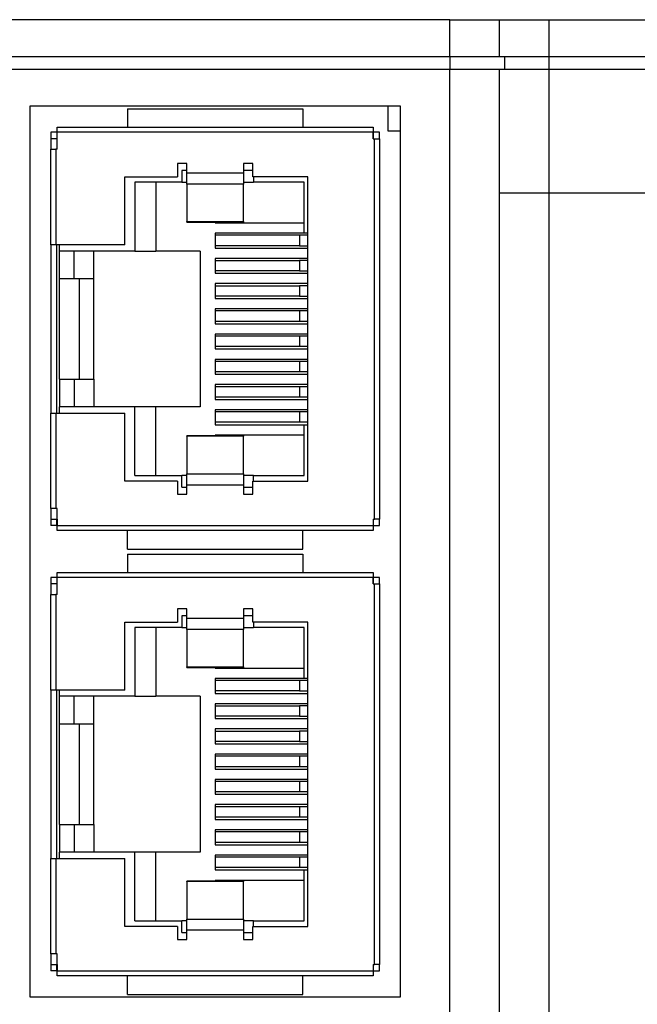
# Model space of a CAD drawing. Header units: millimetres. Extents: x 0 to 297, y 0 to 210.
# Tile 13 of 15: x 169 to 194, y 123 to 163. Entities that reach past the tile are written whole.
import ezdxf

# ---------------------------------------------------------------- set-up
doc = ezdxf.new("R2010")
doc.units = ezdxf.units.MM

msp = doc.modelspace()

# ---------------------------------------------------------------- linework, layer by layer
for p, q in [((186.2744, 162.6653), (158.3865, 162.6653)), ((186.2744, 161.1653), (186.2744, 162.6653)), ((186.2744, 162.6653), (188.2744, 162.6653)), ((188.2744, 162.6653), (190.2744, 162.6653)), ((188.2744, 161.1653), (188.2744, 162.6653)), ((190.2744, 162.6653), (190.2744, 161.1653)), ((190.2744, 162.6653), (249.7036, 162.6653)), ((186.2744, 161.1653), (158.3865, 161.1653)), ((188.2744, 161.1653), (186.2744, 161.1653)), ((186.2744, 161.1653), (186.2744, 160.6653)), ((190.2744, 161.1653), (188.2744, 161.1653)), ((188.4744, 161.1653), (188.4744, 160.6653)), ((249.7036, 161.1653), (190.2744, 161.1653)), ((190.2744, 161.1653), (190.2744, 160.6653)), ((158.3865, 160.6653), (186.2744, 160.6653)), ((186.2744, 112.6653), (186.2744, 160.6653)), ((186.2744, 160.6653), (188.2744, 160.6653)), ((188.2744, 160.6653), (190.2744, 160.6653)), ((188.2744, 155.6653), (188.2744, 160.6653)), ((190.2744, 160.6653), (190.2744, 155.6653)), ((190.2744, 160.6653), (249.7338, 160.6653)), ((184.2744, 159.1653), (169.2744, 159.1653)), ((169.2744, 159.1653), (169.2744, 123.1653)), ((173.2244, 159.0653), (173.2244, 158.3153)), ((173.2244, 159.0653), (180.3244, 159.0653)), ((180.3244, 159.0653), (180.3244, 158.3153)), ((183.7744, 158.1653), (183.7744, 159.1653)), ((184.2744, 123.1653), (184.2744, 159.1653)), ((170.3744, 158.1153), (170.1244, 158.1153)), ((170.1244, 158.1153), (170.1244, 157.8553)), ((170.3744, 158.1153), (170.3744, 157.8553)), ((170.3844, 158.3153), (183.1644, 158.3153)), ((170.3844, 158.1153), (170.3844, 158.3153)), ((170.3844, 157.8553), (170.3844, 158.1153)), ((183.1644, 158.1153), (170.3844, 158.1153)), ((183.1644, 158.3153), (183.1644, 158.1153)), ((183.1644, 157.8553), (183.1644, 158.1153)), ((183.4244, 158.1153), (183.1744, 158.1153)), ((183.1744, 157.8553), (183.1744, 158.1153)), ((183.4244, 157.8553), (183.4244, 158.1153)), ((184.2744, 158.1653), (183.7744, 158.1653)), ((170.1244, 157.8553), (170.1244, 157.4263)), ((170.3844, 157.8553), (170.1244, 157.8553)), ((170.3844, 157.4263), (170.3844, 157.8553)), ((183.1644, 157.8553), (183.2244, 157.8553)), ((183.2244, 142.4753), (183.2244, 157.8553)), ((183.2244, 157.8553), (183.4244, 157.8553)), ((183.4244, 157.8553), (183.4244, 142.4753)), ((170.1244, 153.5653), (170.1244, 157.4263)), ((170.1244, 157.4263), (170.3244, 157.4263)), ((170.3244, 157.4263), (170.3244, 153.5653)), ((170.3844, 157.4263), (170.3244, 157.4263)), ((175.6244, 156.8495), (175.2494, 156.8495)), ((175.2494, 156.8495), (175.2494, 156.3153)), ((175.6244, 156.4745), (175.6244, 156.8495)), ((178.2994, 156.8495), (177.9244, 156.8495)), ((177.9244, 156.8495), (177.9244, 156.4745)), ((178.2994, 156.3153), (178.2994, 156.8495)), ((175.4244, 156.5653), (175.4244, 156.0953)), ((175.6244, 156.5653), (175.4244, 156.5653)), ((175.6244, 156.4745), (177.9244, 156.4745)), ((175.6244, 156.0214), (175.6244, 156.4745)), ((178.2994, 156.5653), (177.9244, 156.5653)), ((177.9244, 156.4745), (177.9244, 156.0214)), ((173.1244, 156.3153), (175.2494, 156.3153)), ((173.1244, 153.5653), (173.1244, 156.3153)), ((175.4244, 156.0953), (173.5244, 156.0953)), ((173.5244, 156.0953), (173.5244, 153.3153)), ((174.3744, 156.0953), (174.3744, 153.3153)), ((175.4244, 156.0953), (175.6244, 156.0953)), ((177.9244, 156.0214), (175.6244, 156.0214)), ((175.6244, 156.0214), (175.6244, 154.5039)), ((177.9244, 156.0953), (178.3244, 156.0953)), ((177.9244, 154.5039), (177.9244, 156.0214)), ((180.5244, 156.3153), (178.2994, 156.3153)), ((178.3244, 156.3153), (178.3244, 156.0953)), ((180.3744, 156.0953), (178.3244, 156.0953)), ((180.3744, 154.0353), (180.3744, 156.0953)), ((180.5244, 144.0153), (180.5244, 156.3153)), ((188.2744, 117.6653), (188.2744, 155.6653)), ((188.2744, 155.6653), (190.2744, 155.6653)), ((190.2744, 155.6653), (190.2744, 117.6653)), ((190.2744, 155.6653), (253.0441, 155.6653)), ((175.6244, 154.5039), (177.9244, 154.5039)), ((175.6244, 154.4851), (175.6244, 154.5039)), ((175.6244, 154.4851), (177.9244, 154.4851)), ((176.7744, 154.4851), (176.7744, 154.4553)), ((176.7744, 154.4553), (180.3744, 154.4553)), ((177.9244, 154.5039), (177.9244, 154.4851)), ((176.7744, 154.0353), (176.7744, 153.4353)), ((180.3744, 154.0353), (176.7744, 154.0353)), ((180.5244, 154.0353), (180.3744, 154.0353)), ((180.1884, 153.9503), (176.7744, 153.9503)), ((180.5244, 153.9503), (180.1884, 153.9503)), ((180.1884, 153.9503), (180.1884, 153.5303)), ((170.3244, 153.5653), (170.1244, 153.5653)), ((170.1244, 153.5653), (170.1244, 146.7653)), ((173.1244, 153.5653), (170.3244, 153.5653)), ((170.3744, 146.7653), (170.3744, 153.5653)), ((170.4744, 153.3153), (170.4744, 153.5653)), ((173.5244, 153.3153), (170.4744, 153.3153)), ((170.4744, 152.1953), (170.4744, 153.3153)), ((171.0744, 152.1953), (171.0744, 153.3153)), ((171.8744, 152.1953), (171.8744, 153.3153)), ((173.5244, 153.3153), (174.3744, 153.3153)), ((176.1744, 153.3153), (174.3744, 153.3153)), ((176.1744, 153.3153), (176.1744, 147.0153)), ((180.1884, 153.5303), (176.7744, 153.5303)), ((176.7744, 153.4353), (180.5244, 153.4353)), ((180.1884, 153.5303), (180.5244, 153.5303)), ((180.5244, 153.0153), (176.7744, 153.0153)), ((176.7744, 153.0153), (176.7744, 152.4153)), ((176.7744, 152.9303), (180.1884, 152.9303)), ((180.5244, 152.9303), (180.1884, 152.9303)), ((180.1884, 152.9303), (180.1884, 152.5103)), ((180.1884, 152.5103), (176.7744, 152.5103)), ((180.1884, 152.5103), (180.5244, 152.5103)), ((171.0744, 152.1953), (170.4744, 152.1953)), ((170.4744, 148.1353), (170.4744, 152.1953)), ((171.8744, 152.1953), (171.0744, 152.1953)), ((171.2744, 152.1953), (171.2744, 148.1353)), ((171.8744, 148.1353), (171.8744, 152.1953)), ((176.7744, 152.4153), (180.5244, 152.4153)), ((180.5244, 151.9953), (176.7744, 151.9953)), ((176.7744, 151.9953), (176.7744, 151.3953)), ((176.7744, 151.9103), (180.1884, 151.9103)), ((180.5244, 151.9103), (180.1884, 151.9103)), ((180.1884, 151.9103), (180.1884, 151.4903)), ((180.1884, 151.4903), (176.7744, 151.4903)), ((176.7744, 151.3953), (180.5244, 151.3953)), ((180.1884, 151.4903), (180.5244, 151.4903)), ((180.5244, 150.9753), (176.7744, 150.9753)), ((176.7744, 150.9753), (176.7744, 150.3753)), ((180.1884, 150.8903), (176.7744, 150.8903)), ((180.1884, 150.8903), (180.1884, 150.4703)), ((180.5244, 150.8903), (180.1884, 150.8903)), ((180.1884, 150.4703), (176.7744, 150.4703)), ((180.5244, 150.4703), (180.1884, 150.4703)), ((176.7744, 150.3753), (180.5244, 150.3753)), ((180.5244, 149.9553), (176.7744, 149.9553)), ((176.7744, 149.9553), (176.7744, 149.3553)), ((180.1884, 149.8703), (176.7744, 149.8703)), ((180.5244, 149.8703), (180.1884, 149.8703)), ((180.1884, 149.8703), (180.1884, 149.4503)), ((180.1884, 149.4503), (176.7744, 149.4503)), ((176.7744, 149.3553), (180.5244, 149.3553)), ((180.5244, 149.4503), (180.1884, 149.4503)), ((180.5244, 148.9353), (176.7744, 148.9353)), ((176.7744, 148.9353), (176.7744, 148.3353)), ((180.1884, 148.8503), (176.7744, 148.8503)), ((180.5244, 148.8503), (180.1884, 148.8503)), ((180.1884, 148.8503), (180.1884, 148.4303)), ((170.4744, 148.1353), (171.0744, 148.1353)), ((170.4744, 148.1353), (170.4744, 147.0153)), ((171.0744, 148.1353), (171.0744, 147.0153)), ((171.0744, 148.1353), (171.8744, 148.1353)), ((171.8744, 148.1353), (171.8744, 147.0153)), ((180.1884, 148.4303), (176.7744, 148.4303)), ((176.7744, 148.3353), (180.5244, 148.3353)), ((180.5244, 148.4303), (180.1884, 148.4303)), ((180.5244, 147.9153), (176.7744, 147.9153)), ((176.7744, 147.9153), (176.7744, 147.3153)), ((180.1884, 147.8303), (176.7744, 147.8303)), ((180.5244, 147.8303), (180.1884, 147.8303)), ((180.1884, 147.8303), (180.1884, 147.4103)), ((180.1884, 147.4103), (176.7744, 147.4103)), ((176.7744, 147.3153), (180.5244, 147.3153)), ((180.5244, 147.4103), (180.1884, 147.4103)), ((170.4744, 146.7653), (170.4744, 147.0153)), ((173.5244, 147.0153), (170.4744, 147.0153)), ((173.5244, 144.2353), (173.5244, 147.0153)), ((174.3744, 147.0153), (173.5244, 147.0153)), ((174.3744, 144.2353), (174.3744, 147.0153)), ((176.1744, 147.0153), (174.3744, 147.0153)), ((180.5244, 146.8953), (176.7744, 146.8953)), ((176.7744, 146.8953), (176.7744, 146.2953)), ((170.1244, 142.9043), (170.1244, 146.7653)), ((170.1244, 146.7653), (170.3244, 146.7653)), ((170.3244, 146.7653), (170.3244, 142.9043)), ((170.3244, 146.7653), (173.1244, 146.7653)), ((173.1244, 144.0153), (173.1244, 146.7653)), ((180.1884, 146.8103), (176.7744, 146.8103)), ((180.5244, 146.8103), (180.1884, 146.8103)), ((180.1884, 146.8103), (180.1884, 146.3903)), ((180.1884, 146.3903), (176.7744, 146.3903)), ((176.7744, 146.2953), (180.3744, 146.2953)), ((180.5244, 146.3903), (180.1884, 146.3903)), ((180.3744, 144.2353), (180.3744, 146.2953)), ((180.3744, 146.2953), (180.5244, 146.2953)), ((177.9244, 145.8454), (175.6244, 145.8454)), ((175.6244, 145.8267), (175.6244, 145.8454)), ((177.9244, 145.8267), (175.6244, 145.8267)), ((175.6244, 145.8267), (175.6244, 144.3092)), ((180.3744, 145.8753), (176.7744, 145.8753)), ((176.7744, 145.8753), (176.7744, 145.8454)), ((177.9244, 145.8454), (177.9244, 145.8267)), ((177.9244, 144.3092), (177.9244, 145.8267)), ((173.5244, 144.2353), (175.4244, 144.2353)), ((175.4244, 143.7653), (175.4244, 144.2353)), ((175.6244, 144.2353), (175.4244, 144.2353)), ((175.6244, 144.3092), (177.9244, 144.3092)), ((175.6244, 143.856), (175.6244, 144.3092)), ((177.9244, 144.3092), (177.9244, 143.856)), ((178.3244, 144.2353), (177.9244, 144.2353)), ((178.3244, 144.0153), (178.3244, 144.2353)), ((178.3244, 144.2353), (180.3744, 144.2353)), ((175.2494, 144.0153), (173.1244, 144.0153)), ((175.2494, 144.0153), (175.2494, 143.481)), ((175.4244, 143.7653), (175.6244, 143.7653)), ((175.6244, 143.481), (175.6244, 143.856)), ((177.9244, 143.856), (175.6244, 143.856)), ((177.9244, 143.856), (177.9244, 143.481)), ((177.9244, 143.7653), (178.2994, 143.7653)), ((178.2994, 143.481), (178.2994, 144.0153)), ((178.2994, 144.0153), (180.5244, 144.0153)), ((175.2494, 143.481), (175.6244, 143.481)), ((177.9244, 143.481), (178.2994, 143.481)), ((170.3244, 142.9043), (170.1244, 142.9043)), ((170.1244, 142.9043), (170.1244, 142.4753)), ((170.3844, 142.9043), (170.3244, 142.9043)), ((170.3844, 142.4753), (170.3844, 142.9043)), ((170.1244, 142.4753), (170.3844, 142.4753)), ((170.1244, 142.4753), (170.1244, 142.2153)), ((170.3744, 142.2153), (170.1244, 142.2153)), ((170.3744, 142.2153), (170.3744, 142.4753)), ((170.3844, 142.4753), (170.3844, 142.2153)), ((170.3844, 142.2153), (183.1644, 142.2153)), ((170.3844, 142.0153), (170.3844, 142.2153)), ((183.1644, 142.4753), (183.1644, 142.2153)), ((183.1644, 142.4753), (183.2244, 142.4753)), ((183.1644, 142.2153), (183.1644, 142.0153)), ((183.1744, 142.2153), (183.1744, 142.4753)), ((183.1744, 142.2153), (183.4244, 142.2153)), ((183.4244, 142.4753), (183.2244, 142.4753)), ((183.4244, 142.2153), (183.4244, 142.4753)), ((183.1644, 142.0153), (170.3844, 142.0153)), ((173.2244, 141.2653), (173.2244, 142.0153)), ((180.3244, 141.2653), (180.3244, 142.0153)), ((173.2244, 141.2653), (180.3244, 141.2653)), ((173.2244, 141.0653), (173.2244, 140.3153)), ((173.2244, 141.0653), (180.3244, 141.0653)), ((180.3244, 141.0653), (180.3244, 140.3153)), ((170.3744, 140.1153), (170.1244, 140.1153)), ((170.1244, 140.1153), (170.1244, 139.8553)), ((170.3744, 140.1153), (170.3744, 139.8553)), ((170.3844, 140.3153), (183.1644, 140.3153)), ((170.3844, 140.1153), (170.3844, 140.3153)), ((170.3844, 139.8553), (170.3844, 140.1153)), ((183.1644, 140.1153), (170.3844, 140.1153)), ((183.1644, 140.3153), (183.1644, 140.1153)), ((183.1644, 139.8553), (183.1644, 140.1153)), ((183.4244, 140.1153), (183.1744, 140.1153)), ((183.1744, 139.8553), (183.1744, 140.1153)), ((183.4244, 139.8553), (183.4244, 140.1153)), ((170.1244, 139.8553), (170.1244, 139.4263)), ((170.3844, 139.8553), (170.1244, 139.8553)), ((170.3844, 139.4263), (170.3844, 139.8553)), ((183.1644, 139.8553), (183.2244, 139.8553)), ((183.2244, 124.4753), (183.2244, 139.8553)), ((183.2244, 139.8553), (183.4244, 139.8553)), ((183.4244, 139.8553), (183.4244, 124.4753)), ((170.1244, 135.5653), (170.1244, 139.4263)), ((170.1244, 139.4263), (170.3244, 139.4263)), ((170.3244, 139.4263), (170.3244, 135.5653)), ((170.3844, 139.4263), (170.3244, 139.4263)), ((175.6244, 138.8495), (175.2494, 138.8495)), ((175.2494, 138.8495), (175.2494, 138.3153)), ((175.4244, 138.5653), (175.4244, 138.0953)), ((175.6244, 138.5653), (175.4244, 138.5653)), ((175.6244, 138.4745), (175.6244, 138.8495)), ((178.2994, 138.8495), (177.9244, 138.8495)), ((177.9244, 138.8495), (177.9244, 138.4745)), ((178.2994, 138.5653), (177.9244, 138.5653)), ((178.2994, 138.3153), (178.2994, 138.8495)), ((173.1244, 138.3153), (175.2494, 138.3153)), ((173.1244, 135.5653), (173.1244, 138.3153)), ((175.6244, 138.4745), (177.9244, 138.4745)), ((175.6244, 138.0214), (175.6244, 138.4745)), ((177.9244, 138.4745), (177.9244, 138.0214)), ((180.5244, 138.3153), (178.2994, 138.3153)), ((178.3244, 138.3153), (178.3244, 138.0953)), ((180.5244, 126.0153), (180.5244, 138.3153)), ((175.4244, 138.0953), (173.5244, 138.0953)), ((173.5244, 138.0953), (173.5244, 135.3153)), ((174.3744, 138.0953), (174.3744, 135.3153)), ((175.4244, 138.0953), (175.6244, 138.0953)), ((177.9244, 138.0214), (175.6244, 138.0214)), ((175.6244, 138.0214), (175.6244, 136.5039)), ((177.9244, 138.0953), (178.3244, 138.0953)), ((177.9244, 136.5039), (177.9244, 138.0214)), ((180.3744, 138.0953), (178.3244, 138.0953)), ((180.3744, 136.0353), (180.3744, 138.0953)), ((175.6244, 136.5039), (177.9244, 136.5039)), ((175.6244, 136.4851), (175.6244, 136.5039)), ((175.6244, 136.4851), (177.9244, 136.4851)), ((176.7744, 136.4851), (176.7744, 136.4553)), ((176.7744, 136.4553), (180.3744, 136.4553)), ((177.9244, 136.5039), (177.9244, 136.4851)), ((176.7744, 136.0353), (176.7744, 135.4353)), ((180.3744, 136.0353), (176.7744, 136.0353)), ((180.1884, 135.9503), (176.7744, 135.9503)), ((180.5244, 135.9503), (180.1884, 135.9503)), ((180.1884, 135.9503), (180.1884, 135.5303)), ((180.5244, 136.0353), (180.3744, 136.0353)), ((170.3244, 135.5653), (170.1244, 135.5653)), ((170.1244, 135.5653), (170.1244, 128.7653)), ((173.1244, 135.5653), (170.3244, 135.5653)), ((170.3744, 128.7653), (170.3744, 135.5653)), ((170.4744, 135.3153), (170.4744, 135.5653)), ((180.1884, 135.5303), (176.7744, 135.5303)), ((176.7744, 135.4353), (180.5244, 135.4353)), ((180.1884, 135.5303), (180.5244, 135.5303)), ((173.5244, 135.3153), (170.4744, 135.3153)), ((170.4744, 134.1953), (170.4744, 135.3153)), ((171.0744, 134.1953), (171.0744, 135.3153)), ((171.8744, 134.1953), (171.8744, 135.3153)), ((173.5244, 135.3153), (174.3744, 135.3153)), ((176.1744, 135.3153), (174.3744, 135.3153)), ((176.1744, 135.3153), (176.1744, 129.0153)), ((180.5244, 135.0153), (176.7744, 135.0153)), ((176.7744, 135.0153), (176.7744, 134.4153)), ((176.7744, 134.9303), (180.1884, 134.9303)), ((180.1884, 134.9303), (180.1884, 134.5103)), ((180.5244, 134.9303), (180.1884, 134.9303)), ((171.0744, 134.1953), (170.4744, 134.1953)), ((170.4744, 130.1353), (170.4744, 134.1953)), ((171.8744, 134.1953), (171.0744, 134.1953)), ((171.2744, 134.1953), (171.2744, 130.1353)), ((171.8744, 130.1353), (171.8744, 134.1953)), ((180.1884, 134.5103), (176.7744, 134.5103)), ((176.7744, 134.4153), (180.5244, 134.4153)), ((180.1884, 134.5103), (180.5244, 134.5103)), ((180.5244, 133.9953), (176.7744, 133.9953)), ((176.7744, 133.9953), (176.7744, 133.3953)), ((176.7744, 133.9103), (180.1884, 133.9103)), ((180.5244, 133.9103), (180.1884, 133.9103)), ((180.1884, 133.9103), (180.1884, 133.4903)), ((180.1884, 133.4903), (176.7744, 133.4903)), ((176.7744, 133.3953), (180.5244, 133.3953)), ((180.1884, 133.4903), (180.5244, 133.4903)), ((180.5244, 132.9753), (176.7744, 132.9753)), ((176.7744, 132.9753), (176.7744, 132.3753)), ((180.1884, 132.8903), (176.7744, 132.8903)), ((180.1884, 132.8903), (180.1884, 132.4703)), ((180.5244, 132.8903), (180.1884, 132.8903)), ((180.1884, 132.4703), (176.7744, 132.4703)), ((176.7744, 132.3753), (180.5244, 132.3753)), ((180.5244, 132.4703), (180.1884, 132.4703)), ((180.5244, 131.9553), (176.7744, 131.9553)), ((176.7744, 131.9553), (176.7744, 131.3553)), ((180.1884, 131.8703), (176.7744, 131.8703)), ((180.5244, 131.8703), (180.1884, 131.8703)), ((180.1884, 131.8703), (180.1884, 131.4503)), ((180.1884, 131.4503), (176.7744, 131.4503)), ((176.7744, 131.3553), (180.5244, 131.3553)), ((180.5244, 131.4503), (180.1884, 131.4503)), ((180.5244, 130.9353), (176.7744, 130.9353)), ((176.7744, 130.9353), (176.7744, 130.3353)), ((180.1884, 130.8503), (176.7744, 130.8503)), ((180.1884, 130.8503), (180.1884, 130.4303)), ((180.5244, 130.8503), (180.1884, 130.8503)), ((180.1884, 130.4303), (176.7744, 130.4303)), ((176.7744, 130.3353), (180.5244, 130.3353)), ((180.5244, 130.4303), (180.1884, 130.4303)), ((170.4744, 130.1353), (171.0744, 130.1353)), ((170.4744, 130.1353), (170.4744, 129.0153)), ((171.0744, 130.1353), (171.0744, 129.0153)), ((171.0744, 130.1353), (171.8744, 130.1353)), ((171.8744, 130.1353), (171.8744, 129.0153)), ((180.5244, 129.9153), (176.7744, 129.9153)), ((176.7744, 129.9153), (176.7744, 129.3153)), ((180.1884, 129.8303), (176.7744, 129.8303)), ((180.1884, 129.8303), (180.1884, 129.4103)), ((180.5244, 129.8303), (180.1884, 129.8303)), ((180.1884, 129.4103), (176.7744, 129.4103)), ((180.5244, 129.4103), (180.1884, 129.4103)), ((173.5244, 129.0153), (170.4744, 129.0153)), ((170.4744, 128.7653), (170.4744, 129.0153)), ((173.5244, 126.2353), (173.5244, 129.0153)), ((174.3744, 129.0153), (173.5244, 129.0153)), ((174.3744, 126.2353), (174.3744, 129.0153)), ((176.1744, 129.0153), (174.3744, 129.0153)), ((176.7744, 129.3153), (180.5244, 129.3153)), ((170.1244, 124.9043), (170.1244, 128.7653)), ((170.1244, 128.7653), (170.3244, 128.7653)), ((170.3244, 128.7653), (170.3244, 124.9043)), ((170.3244, 128.7653), (173.1244, 128.7653)), ((173.1244, 126.0153), (173.1244, 128.7653)), ((180.5244, 128.8953), (176.7744, 128.8953)), ((176.7744, 128.8953), (176.7744, 128.2953)), ((180.1884, 128.8103), (176.7744, 128.8103)), ((180.1884, 128.8103), (180.1884, 128.3903)), ((180.5244, 128.8103), (180.1884, 128.8103)), ((180.1884, 128.3903), (176.7744, 128.3903)), ((176.7744, 128.2953), (180.3744, 128.2953)), ((180.5244, 128.3903), (180.1884, 128.3903)), ((180.3744, 126.2353), (180.3744, 128.2953)), ((180.3744, 128.2953), (180.5244, 128.2953)), ((177.9244, 127.8454), (175.6244, 127.8454)), ((175.6244, 127.8267), (175.6244, 127.8454)), ((177.9244, 127.8267), (175.6244, 127.8267)), ((175.6244, 127.8267), (175.6244, 126.3092)), ((180.3744, 127.8753), (176.7744, 127.8753)), ((176.7744, 127.8753), (176.7744, 127.8454)), ((177.9244, 127.8454), (177.9244, 127.8267)), ((177.9244, 126.3092), (177.9244, 127.8267)), ((173.5244, 126.2353), (175.4244, 126.2353)), ((175.4244, 125.7653), (175.4244, 126.2353)), ((175.6244, 126.2353), (175.4244, 126.2353)), ((175.6244, 126.3092), (177.9244, 126.3092)), ((175.6244, 125.856), (175.6244, 126.3092)), ((177.9244, 126.3092), (177.9244, 125.856)), ((178.3244, 126.2353), (177.9244, 126.2353)), ((178.3244, 126.0153), (178.3244, 126.2353)), ((178.3244, 126.2353), (180.3744, 126.2353)), ((175.2494, 126.0153), (173.1244, 126.0153)), ((175.2494, 126.0153), (175.2494, 125.481)), ((175.6244, 125.481), (175.6244, 125.856)), ((177.9244, 125.856), (175.6244, 125.856)), ((177.9244, 125.856), (177.9244, 125.481)), ((178.2994, 125.481), (178.2994, 126.0153)), ((178.2994, 126.0153), (180.5244, 126.0153)), ((175.2494, 125.481), (175.6244, 125.481)), ((175.4244, 125.7653), (175.6244, 125.7653)), ((177.9244, 125.7653), (178.2994, 125.7653)), ((177.9244, 125.481), (178.2994, 125.481)), ((170.1244, 124.9043), (170.1244, 124.4753)), ((170.3244, 124.9043), (170.1244, 124.9043)), ((170.3844, 124.9043), (170.3244, 124.9043)), ((170.3844, 124.4753), (170.3844, 124.9043)), ((170.1244, 124.4753), (170.3844, 124.4753)), ((170.1244, 124.4753), (170.1244, 124.2153)), ((170.3744, 124.2153), (170.1244, 124.2153)), ((170.3744, 124.2153), (170.3744, 124.4753)), ((170.3844, 124.4753), (170.3844, 124.2153)), ((170.3844, 124.2153), (183.1644, 124.2153)), ((170.3844, 124.0153), (170.3844, 124.2153)), ((183.1644, 124.4753), (183.1644, 124.2153)), ((183.1644, 124.4753), (183.2244, 124.4753)), ((183.1644, 124.2153), (183.1644, 124.0153)), ((183.1744, 124.2153), (183.1744, 124.4753)), ((183.1744, 124.2153), (183.4244, 124.2153)), ((183.4244, 124.4753), (183.2244, 124.4753)), ((183.4244, 124.2153), (183.4244, 124.4753)), ((183.1644, 124.0153), (170.3844, 124.0153)), ((173.2244, 123.2653), (173.2244, 124.0153)), ((180.3244, 123.2653), (180.3244, 124.0153)), ((169.2744, 123.1653), (184.2744, 123.1653)), ((173.2244, 123.2653), (180.3244, 123.2653))]:
    msp.add_line(p, q)

doc.saveas('drawing.dxf')
